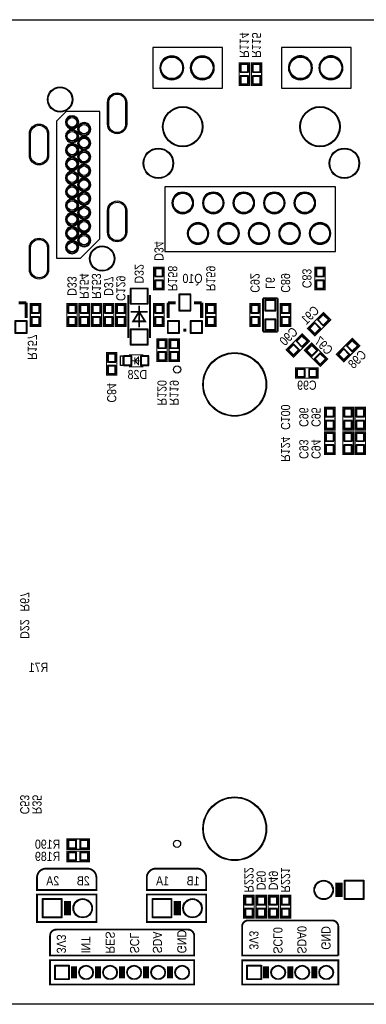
# Model space of a CAD drawing. Extents: x 0 to 137, y 0 to 82.
# Tile 5 of 8: x 56 to 85, y 0 to 82. Entities that reach past the tile are written whole.
import ezdxf
from ezdxf.enums import TextEntityAlignment as Align

# ---------------------------------------------------------------- set-up
doc = ezdxf.new("R2010")
doc.units = 0
for name, color, linetype in [('BG_OUTLINE', 3, 'CONTINUOUS'), ('BG_SILKSCREEN_BOTTOM', 51, 'CONTINUOUS'), ('PG_SILKSCREEN_BOTTOM', 150, 'CONTINUOUS'), ('PIN_BOTTOM', 12, 'CONTINUOUS'), ('PIN_SOLDERMASK_BOTTOM', 231, 'CONTINUOUS'), ('RD_SILKSCREEN_BOTTOM', 1, 'CONTINUOUS')]:
    doc.layers.add(name, color=color, linetype=linetype)

msp = doc.modelspace()

# ---------------------------------------------------------------- linework, layer by layer
at = {"layer": 'BG_OUTLINE'}
msp.add_lwpolyline([(2.999994, 81.999836), (133.999732, 81.999836, -0.414214), (136.999726, 78.999842), (136.999726, 2.999994, -0.414214), (133.999732, 0), (2.999994, 0, -0.414214), (0, 2.999994), (0, 78.999842, -0.414214)], format="xyb", close=True, dxfattribs=at)
at = {"layer": 'BG_SILKSCREEN_BOTTOM', "const_width": 0.1524}
for points in [[(58.674, 11.303), (62.103, 11.303, -0.414214), (62.865, 10.541), (62.865, 9.525), (57.912, 9.525), (57.912, 10.541, -0.414214), (58.674, 11.303)], [(67.818, 11.303), (71.247, 11.303, -0.414214), (72.009, 10.541), (72.009, 9.525), (67.056, 9.525), (67.056, 10.541, -0.414214), (67.818, 11.303)], [(83.005143, 4.064), (74.994541, 4.064), (74.994541, 6.477, -0.414214), (75.502541, 6.985), (82.497143, 6.985, -0.414214), (83.005143, 6.477), (83.005143, 4.064)], [(59.513191, 6.223), (70.497167, 6.223, -0.414214), (71.005167, 5.715), (71.005167, 4.064), (59.005191, 4.064), (59.005191, 5.715, -0.414214), (59.513191, 6.223)]]:
    msp.add_lwpolyline(points, format="xyb", dxfattribs=at)
for points in [[(62.865, 7.112), (62.865, 9.144), (57.912, 9.144), (57.912, 6.858), (62.865, 6.858), (62.865, 7.112)], [(72.009, 7.112), (72.009, 9.144), (67.056, 9.144), (67.056, 6.858), (72.009, 6.858), (72.009, 7.112)], [(71.005167, 1.651), (59.005191, 1.651), (59.005191, 3.683), (71.005167, 3.683), (71.005167, 1.651)], [(83.005143, 1.651), (83.005143, 3.65699), (74.994541, 3.65699), (74.994541, 1.651), (83.005143, 1.651)]]:
    msp.add_lwpolyline(points, dxfattribs=at)
at = {"layer": 'PG_SILKSCREEN_BOTTOM'}
for points in [[(67.566388, 79.688995), (67.566388, 76.288976), (73.366401, 76.288976), (73.366401, 79.688995)], [(78.276602, 79.688995), (78.276602, 76.288976), (84.076591, 76.288976), (84.076591, 79.688995)], [(59.537422, 62.153013), (61.537418, 62.153013), (63.137415, 63.753009), (63.137415, 74.352988), (60.337421, 74.352988), (59.537422, 73.55299)], [(68.566386, 68.088993), (68.566386, 62.688978), (82.766408, 62.688978), (82.766408, 68.088993)], [(64.867003, 53.194001), (64.867003, 53.993999), (65.067002, 53.993999), (65.067002, 53.194001)]]:
    msp.add_lwpolyline(points, close=True, dxfattribs=at)
for points in [[(70.141313, 77.989176, 1), (68.141281, 77.989189, 1)], [(72.681313, 77.989176, 1), (70.681281, 77.989189, 1)], [(80.851502, 77.989176, 1), (78.851491, 77.989189, 1)], [(83.391502, 77.989176, 1), (81.391491, 77.989189, 1)], [(61.38733, 73.45299, 1), (60.287308, 73.453011, 1)], [(62.387302, 72.884309, 1), (61.287335, 72.884292, 1)], [(61.38733, 72.298001, 1), (60.287308, 72.298, 1)], [(62.387328, 71.728, 1), (61.28731, 71.728001, 1)], [(61.38733, 71.143089, 1), (60.287308, 71.143113, 1)], [(61.38733, 69.9881, 1), (60.287308, 69.988101, 1)], [(62.387328, 70.572097, 1), (61.28731, 70.572105, 1)], [(62.387328, 69.416092, 1), (61.28731, 69.416109, 1)], [(61.387304, 68.833213, 1), (60.287333, 68.833189, 1)], [(61.38733, 67.677995, 1), (60.287308, 67.678006, 1)], [(62.387328, 68.260189, 1), (61.28731, 68.260213, 1)], [(62.387302, 67.104209, 1), (61.287335, 67.104192, 1)], [(70.9565, 66.738983, 1), (69.156493, 66.738983, 1)], [(73.4965, 66.738983, 1), (71.696493, 66.738983, 1)], [(76.0365, 66.738983, 1), (74.236493, 66.738983, 1)], [(78.5765, 66.738983, 1), (76.776493, 66.738983, 1)], [(81.1165, 66.738983, 1), (79.316493, 66.738983, 1)], [(61.387304, 66.523108, 1), (60.287333, 66.523093, 1)], [(62.387302, 65.948306, 1), (61.287335, 65.948295, 1)], [(61.38733, 65.367891, 1), (60.287308, 65.367911, 1)], [(62.387328, 64.792098, 1), (61.28731, 64.792103, 1)], [(72.2265, 64.198983, 1), (70.426493, 64.198983, 1)], [(74.7665, 64.198983, 1), (72.966493, 64.198983, 1)], [(77.3065, 64.198983, 1), (75.506493, 64.198983, 1)], [(79.8465, 64.198983, 1), (78.046493, 64.198983, 1)], [(82.3865, 64.198983, 1), (80.586493, 64.198983, 1)], [(61.387304, 64.213207, 1), (60.287333, 64.213195, 1)], [(62.387328, 63.636093, 1), (61.28731, 63.636108, 1)], [(61.387304, 63.058294, 1), (60.287333, 63.058307, 1)]]:
    msp.add_lwpolyline(points, format="xyb", close=True, dxfattribs=at)
for points, const_width in [([(75.6158, 76.5302), (75.6158, 78.4098), (74.7522, 78.4098), (74.7522, 76.5302), (75.6158, 76.5302)], 0.1016), ([(76.6318, 76.5302), (76.6318, 78.4098), (75.7682, 78.4098), (75.7682, 76.5302), (76.6318, 76.5302)], 0.1016), ([(68.5038, 59.5122), (68.5038, 61.3918), (67.6402, 61.3918), (67.6402, 59.5122), (68.5038, 59.5122)], 0.1016), ([(81.0514, 61.3918), (81.0514, 59.5122), (81.915, 59.5122), (81.915, 61.3918), (81.0514, 61.3918)], 0.1016), ([(65.521002, 59.076996), (65.521002, 55.477004)], 0.150012), ([(67.320998, 55.477004), (67.320998, 59.076996)], 0.150012), ([(56.388, 58.42), (57.023, 58.42)], 0.254), ([(57.023, 58.42), (57.023, 57.15)], 0.254), ([(57.3532, 58.3438), (57.3532, 56.4642), (58.2168, 56.4642), (58.2168, 58.3438), (57.3532, 58.3438)], 0.1016), ([(61.2648, 56.4642), (61.2648, 58.3438), (60.4012, 58.3438), (60.4012, 56.4642), (61.2648, 56.4642)], 0.1016), ([(61.4172, 58.3438), (61.4172, 56.4642), (62.2808, 56.4642), (62.2808, 58.3438), (61.4172, 58.3438)], 0.1016), ([(63.2968, 56.4642), (63.2968, 58.3438), (62.4332, 58.3438), (62.4332, 56.4642), (63.2968, 56.4642)], 0.1016), ([(64.3128, 56.4642), (64.3128, 58.3438), (63.4492, 58.3438), (63.4492, 56.4642), (64.3128, 56.4642)], 0.1016), ([(64.4652, 58.3438), (64.4652, 56.4642), (65.3288, 56.4642), (65.3288, 58.3438), (64.4652, 58.3438)], 0.1016), ([(66.421, 56.377002), (66.421, 58.176998)], 0.150012), ([(67.6402, 58.3438), (67.6402, 56.4642), (68.5038, 56.4642), (68.5038, 58.3438), (67.6402, 58.3438)], 0.1016), ([(69.469, 58.42), (68.834, 58.42)], 0.254), ([(68.834, 58.42), (68.834, 57.15)], 0.254), ([(70.993, 58.42), (71.628, 58.42)], 0.254), ([(71.628, 58.42), (71.628, 57.15)], 0.254), ([(72.8218, 56.4642), (72.8218, 58.3438), (71.9582, 58.3438), (71.9582, 56.4642), (72.8218, 56.4642)], 0.1016), ([(75.6412, 58.3438), (75.6412, 56.4642), (76.5048, 56.4642), (76.5048, 58.3438), (75.6412, 58.3438)], 0.1016), ([(77.9526, 58.801), (76.7334, 58.801)], 0.1524), ([(76.7334, 58.801), (76.7334, 56.0197)], 0.1524), ([(77.9526, 56.0197), (77.9526, 58.801)], 0.1524), ([(79.0448, 56.4642), (79.0448, 58.3438), (78.1812, 58.3438), (78.1812, 56.4642), (79.0448, 56.4642)], 0.1016), ([(67.120999, 57.676898), (65.721001, 57.676898)], 0.150012), ([(66.421, 57.676898), (66.921101, 56.877102), (65.920899, 56.877102), (66.421, 57.676898)], 0.150012), ([(81.766207, 57.611874), (80.437126, 56.282793), (81.047793, 55.672126), (82.376874, 57.001207), (81.766207, 57.611874)], 0.1016), ([(70.358, 56.134), (70.104, 56.134)], 0.254), ([(76.7334, 56.0197), (77.9526, 56.0197)], 0.1524), ([(79.269793, 53.894126), (80.598874, 55.223207), (79.988207, 55.833874), (78.659126, 54.504793), (79.269793, 53.894126)], 0.1016), ([(68.7578, 53.5432), (68.7578, 55.4228), (67.8942, 55.4228), (67.8942, 53.5432), (68.7578, 53.5432)], 0.1016), ([(69.7738, 53.5432), (69.7738, 55.4228), (68.9102, 55.4228), (68.9102, 53.5432), (69.7738, 53.5432)], 0.1016), ([(80.183126, 54.461207), (81.512207, 53.132126), (82.122874, 53.742793), (80.793793, 55.071874), (80.183126, 54.461207)], 0.1016), ([(84.179207, 55.452874), (82.850126, 54.123793), (83.460793, 53.513126), (84.789874, 54.842207), (84.179207, 55.452874)], 0.1016), ([(63.7032, 54.2798), (63.7032, 52.4002), (64.5668, 52.4002), (64.5668, 54.2798), (63.7032, 54.2798)], 0.1016), ([(65.567001, 54.093999), (66.766999, 54.093999)], 0.1), ([(65.867001, 53.594), (66.466999, 53.594)], 0.1), ([(66.367, 53.294001), (66.067, 53.594), (66.367, 53.893999), (66.367, 53.294001)], 0.1), ([(66.067, 53.294001), (66.067, 53.893999)], 0.1), ([(65.567001, 53.094001), (66.766999, 53.094001)], 0.1), ([(79.4512, 52.1462), (81.3308, 52.1462), (81.3308, 53.0098), (79.4512, 53.0098), (79.4512, 52.1462)], 0.1016), ([(82.7278, 47.8282), (82.7278, 49.7078), (81.8642, 49.7078), (81.8642, 47.8282), (82.7278, 47.8282)], 0.1016), ([(84.2518, 47.8282), (84.2518, 49.7078), (83.3882, 49.7078), (83.3882, 47.8282), (84.2518, 47.8282)], 0.1016), ([(85.2678, 47.8282), (85.2678, 49.7078), (84.4042, 49.7078), (84.4042, 47.8282), (85.2678, 47.8282)], 0.1016), ([(82.7278, 45.7962), (82.7278, 47.6758), (81.8642, 47.6758), (81.8642, 45.7962), (82.7278, 45.7962)], 0.1016), ([(83.3882, 47.6758), (83.3882, 45.7962), (84.2518, 45.7962), (84.2518, 47.6758), (83.3882, 47.6758)], 0.1016), ([(84.4042, 47.6758), (84.4042, 45.7962), (85.2678, 45.7962), (85.2678, 47.6758), (84.4042, 47.6758)], 0.1016), ([(60.4012, 12.9032), (62.2808, 12.9032), (62.2808, 13.7668), (60.4012, 13.7668), (60.4012, 12.9032)], 0.1016), ([(60.4012, 11.8872), (62.2808, 11.8872), (62.2808, 12.7508), (60.4012, 12.7508), (60.4012, 11.8872)], 0.1016), ([(83.058, 10.124999), (83.058, 8.925001)], 0.599999), ([(75.9968, 7.1882), (75.9968, 9.0678), (75.1332, 9.0678), (75.1332, 7.1882), (75.9968, 7.1882)], 0.1016), ([(76.1492, 9.0678), (76.1492, 7.1882), (77.0128, 7.1882), (77.0128, 9.0678), (76.1492, 9.0678)], 0.1016), ([(77.1652, 9.0678), (77.1652, 7.1882), (78.0288, 7.1882), (78.0288, 9.0678), (77.1652, 9.0678)], 0.1016), ([(79.0448, 7.1882), (79.0448, 9.0678), (78.1812, 9.0678), (78.1812, 7.1882), (79.0448, 7.1882)], 0.1016), ([(60.452, 7.401001), (60.452, 8.600999)], 0.599999), ([(69.596, 7.401001), (69.596, 8.600999)], 0.599999), ([(60.999878, 3.153994), (60.999878, 2.153996)], 0.499999), ([(62.999874, 3.153994), (62.999874, 2.153996)], 0.499999), ([(64.99987, 2.153996), (64.99987, 3.153994)], 0.499999), ([(66.999866, 2.153996), (66.999866, 3.153994)], 0.499999), ([(68.999862, 2.153996), (68.999862, 3.153994)], 0.499999), ([(76.999846, 3.153994), (76.999846, 2.153996)], 0.499999), ([(78.999842, 3.153994), (78.999842, 2.153996)], 0.499999), ([(80.999838, 3.153994), (80.999838, 2.153996)], 0.499999)]:
    msp.add_lwpolyline(points, dxfattribs=dict(at, const_width=const_width))
at = {"layer": 'PIN_BOTTOM'}
for points in [[(74.884305, 77.670177), (75.483695, 77.670177), (75.483695, 78.269567), (74.884305, 78.269567)], [(75.900305, 77.670177), (76.499695, 77.670177), (76.499695, 78.269567), (75.900305, 78.269567)], [(74.884305, 76.670433), (75.483695, 76.670433), (75.483695, 77.269823), (74.884305, 77.269823)], [(75.900305, 76.670433), (76.499695, 76.670433), (76.499695, 77.269823), (75.900305, 77.269823)], [(67.772305, 60.652177), (68.371695, 60.652177), (68.371695, 61.251567), (67.772305, 61.251567)], [(81.782895, 61.251567), (81.183505, 61.251567), (81.183505, 60.652177), (81.782895, 60.652177)], [(67.772305, 59.652433), (68.371695, 59.652433), (68.371695, 60.251823), (67.772305, 60.251823)], [(81.782895, 60.251823), (81.183505, 60.251823), (81.183505, 59.652433), (81.782895, 59.652433)], [(65.720976, 58.377049), (67.121024, 58.377049), (67.121024, 59.576945), (65.720976, 59.576945)], [(70.6882, 57.8104), (70.6882, 59.0804), (69.7738, 59.0804), (69.7738, 57.8104)], [(76.94295, 57.80405), (77.74305, 57.80405), (77.74305, 58.60415), (76.94295, 58.60415)], [(58.084695, 58.203567), (57.485305, 58.203567), (57.485305, 57.604177), (58.084695, 57.604177)], [(60.533305, 57.604177), (61.132695, 57.604177), (61.132695, 58.203567), (60.533305, 58.203567)], [(62.148695, 58.203567), (61.549305, 58.203567), (61.549305, 57.604177), (62.148695, 57.604177)], [(62.565305, 57.604177), (63.164695, 57.604177), (63.164695, 58.203567), (62.565305, 58.203567)], [(63.581305, 57.604177), (64.180695, 57.604177), (64.180695, 58.203567), (63.581305, 58.203567)], [(65.196695, 58.203567), (64.597305, 58.203567), (64.597305, 57.604177), (65.196695, 57.604177)], [(68.371695, 58.203567), (67.772305, 58.203567), (67.772305, 57.604177), (68.371695, 57.604177)], [(72.090305, 57.604177), (72.689695, 57.604177), (72.689695, 58.203567), (72.090305, 58.203567)], [(76.372695, 58.203567), (75.773305, 58.203567), (75.773305, 57.604177), (76.372695, 57.604177)], [(78.313305, 57.604177), (78.912695, 57.604177), (78.912695, 58.203567), (78.313305, 58.203567)], [(82.184299, 56.995466), (81.760466, 57.419299), (81.336634, 56.995466), (81.760466, 56.571634)], [(57.0357, 55.9562), (57.0357, 56.8706), (56.1213, 56.8706), (56.1213, 55.9562)], [(58.084695, 57.203823), (57.485305, 57.203823), (57.485305, 56.604433), (58.084695, 56.604433)], [(60.533305, 56.604433), (61.132695, 56.604433), (61.132695, 57.203823), (60.533305, 57.203823)], [(62.148695, 57.203823), (61.549305, 57.203823), (61.549305, 56.604433), (62.148695, 56.604433)], [(62.565305, 56.604433), (63.164695, 56.604433), (63.164695, 57.203823), (62.565305, 57.203823)], [(63.581305, 56.604433), (64.180695, 56.604433), (64.180695, 57.203823), (63.581305, 57.203823)], [(65.196695, 57.203823), (64.597305, 57.203823), (64.597305, 56.604433), (65.196695, 56.604433)], [(68.371695, 57.203823), (67.772305, 57.203823), (67.772305, 56.604433), (68.371695, 56.604433)], [(69.7357, 55.9562), (69.7357, 56.8706), (68.8213, 56.8706), (68.8213, 55.9562)], [(71.6407, 55.9562), (71.6407, 56.8706), (70.7263, 56.8706), (70.7263, 55.9562)], [(72.090305, 56.604433), (72.689695, 56.604433), (72.689695, 57.203823), (72.090305, 57.203823)], [(76.372695, 57.203823), (75.773305, 57.203823), (75.773305, 56.604433), (76.372695, 56.604433)], [(76.94295, 56.20385), (77.74305, 56.20385), (77.74305, 57.00395), (76.94295, 57.00395)], [(78.313305, 56.604433), (78.912695, 56.604433), (78.912695, 57.203823), (78.313305, 57.203823)], [(81.477366, 56.288534), (81.053534, 56.712366), (80.629701, 56.288534), (81.053534, 55.864701)], [(65.720976, 54.977055), (67.121024, 54.977055), (67.121024, 56.176951), (65.720976, 56.176951)], [(68.026305, 54.683177), (68.625695, 54.683177), (68.625695, 55.282567), (68.026305, 55.282567)], [(69.042305, 54.683177), (69.641695, 54.683177), (69.641695, 55.282567), (69.042305, 55.282567)], [(79.558634, 55.217466), (79.982466, 54.793634), (80.406299, 55.217466), (79.982466, 55.641299)], [(84.597299, 54.836466), (84.173466, 55.260299), (83.749634, 54.836466), (84.173466, 54.412634)], [(64.434695, 54.139567), (63.835305, 54.139567), (63.835305, 53.540177), (64.434695, 53.540177)], [(68.026305, 53.683433), (68.625695, 53.683433), (68.625695, 54.282823), (68.026305, 54.282823)], [(69.042305, 53.683433), (69.641695, 53.683433), (69.641695, 54.282823), (69.042305, 54.282823)], [(78.851701, 54.510534), (79.275534, 54.086701), (79.699366, 54.510534), (79.275534, 54.934366)], [(80.799534, 54.879299), (80.375701, 54.455466), (80.799534, 54.031634), (81.223366, 54.455466)], [(81.506466, 54.172366), (81.082634, 53.748534), (81.506466, 53.324701), (81.930299, 53.748534)], [(83.890366, 54.129534), (83.466534, 54.553366), (83.042701, 54.129534), (83.466534, 53.705701)], [(65.156994, 53.943999), (65.156994, 53.244001), (65.756993, 53.244001), (65.756993, 53.943999)], [(66.577007, 53.943999), (66.577007, 53.244001), (67.177006, 53.244001), (67.177006, 53.943999)], [(64.434695, 53.139823), (63.835305, 53.139823), (63.835305, 52.540433), (64.434695, 52.540433)], [(79.591433, 52.877695), (79.591433, 52.278305), (80.190823, 52.278305), (80.190823, 52.877695)], [(80.591177, 52.877695), (80.591177, 52.278305), (81.190567, 52.278305), (81.190567, 52.877695)], [(81.996305, 48.968177), (82.595695, 48.968177), (82.595695, 49.567567), (81.996305, 49.567567)], [(83.520305, 48.968177), (84.119695, 48.968177), (84.119695, 49.567567), (83.520305, 49.567567)], [(84.536305, 48.968177), (85.135695, 48.968177), (85.135695, 49.567567), (84.536305, 49.567567)], [(81.996305, 47.968433), (82.595695, 47.968433), (82.595695, 48.567823), (81.996305, 48.567823)], [(83.520305, 47.968433), (84.119695, 47.968433), (84.119695, 48.567823), (83.520305, 48.567823)], [(84.536305, 47.968433), (85.135695, 47.968433), (85.135695, 48.567823), (84.536305, 48.567823)], [(81.996305, 46.936177), (82.595695, 46.936177), (82.595695, 47.535567), (81.996305, 47.535567)], [(84.119695, 47.535567), (83.520305, 47.535567), (83.520305, 46.936177), (84.119695, 46.936177)], [(85.135695, 47.535567), (84.536305, 47.535567), (84.536305, 46.936177), (85.135695, 46.936177)], [(81.996305, 45.936433), (82.595695, 45.936433), (82.595695, 46.535823), (81.996305, 46.535823)], [(84.119695, 46.535823), (83.520305, 46.535823), (83.520305, 45.936433), (84.119695, 45.936433)], [(85.135695, 46.535823), (84.536305, 46.535823), (84.536305, 45.936433), (85.135695, 45.936433)], [(60.541433, 13.634695), (60.541433, 13.035305), (61.140823, 13.035305), (61.140823, 13.634695)], [(61.541177, 13.634695), (61.541177, 13.035305), (62.140567, 13.035305), (62.140567, 13.634695)], [(60.541433, 12.618695), (60.541433, 12.019305), (61.140823, 12.019305), (61.140823, 12.618695)], [(61.541177, 12.618695), (61.541177, 12.019305), (62.140567, 12.019305), (62.140567, 12.618695)], [(85.078062, 10.275062), (85.078062, 8.774938), (83.577938, 8.774938), (83.577938, 10.275062)], [(58.431938, 7.250938), (58.431938, 8.751062), (59.932062, 8.751062), (59.932062, 7.250938)], [(67.575938, 7.250938), (67.575938, 8.751062), (69.076062, 8.751062), (69.076062, 7.250938)], [(75.265305, 8.328177), (75.864695, 8.328177), (75.864695, 8.927567), (75.265305, 8.927567)], [(76.880695, 8.927567), (76.281305, 8.927567), (76.281305, 8.328177), (76.880695, 8.328177)], [(77.896695, 8.927567), (77.297305, 8.927567), (77.297305, 8.328177), (77.896695, 8.328177)], [(78.313305, 8.328177), (78.912695, 8.328177), (78.912695, 8.927567), (78.313305, 8.927567)], [(75.265305, 7.328433), (75.864695, 7.328433), (75.864695, 7.927823), (75.265305, 7.927823)], [(76.880695, 7.927823), (76.281305, 7.927823), (76.281305, 7.328433), (76.880695, 7.328433)], [(77.896695, 7.927823), (77.297305, 7.927823), (77.297305, 7.328433), (77.896695, 7.328433)], [(78.313305, 7.328433), (78.912695, 7.328433), (78.912695, 7.927823), (78.313305, 7.927823)], [(59.449868, 2.103984), (59.449868, 3.203981), (60.549866, 3.203981), (60.549866, 2.103984)], [(75.449836, 2.103984), (75.449836, 3.203981), (76.549834, 3.203981), (76.549834, 2.103984)]]:
    msp.add_lwpolyline(points, close=True, dxfattribs=at)
for points in [[(65.287322, 75.103253), (65.287322, 73.303359, -1), (63.887325, 73.303359), (63.887325, 75.103253, -1)], [(58.787208, 72.503055), (58.787208, 70.703161, -1), (57.387211, 70.703161), (57.387211, 72.503055, -1)], [(65.287322, 66.102941), (65.287322, 64.303046, -1), (63.887325, 64.303046), (63.887325, 66.102941, -1)], [(58.787208, 63.002947), (58.787208, 61.203053, -1), (57.387211, 61.203053), (57.387211, 63.002947, -1)]]:
    msp.add_lwpolyline(points, format="xyb", close=True, dxfattribs=at)
for centre, radius in [((69.141289, 77.989176), 0.899998), ((71.681289, 77.989176), 0.899998), ((79.851504, 77.989176), 0.899998), ((82.391504, 77.989176), 0.899998), ((59.83732, 75.35291), 0.999998), ((70.051397, 73.088983), 1.625003), ((81.481397, 73.088983), 1.625003), ((60.837318, 73.45299), 0.399999), ((61.837316, 72.884309), 0.399999), ((60.837318, 72.298001), 0.399999), ((60.837318, 71.143089), 0.399999), ((61.837316, 71.728), 0.399999), ((61.837316, 70.572097), 0.399999), ((68.021403, 70.038976), 1.214996), ((83.51139, 70.038976), 1.214996), ((60.837318, 69.9881), 0.399999), ((61.837316, 69.416092), 0.399999), ((60.837318, 68.833213), 0.399999), ((60.837318, 67.677995), 0.399999), ((61.837316, 68.260189), 0.399999), ((61.837316, 67.104209), 0.399999), ((70.056502, 66.738983), 0.799998), ((72.596502, 66.738983), 0.799998), ((75.136502, 66.738983), 0.799998), ((77.676502, 66.738983), 0.799998), ((80.216502, 66.738983), 0.799998), ((60.837318, 66.523108), 0.399999), ((60.837318, 65.367891), 0.399999), ((61.837316, 65.948306), 0.399999), ((61.837316, 64.792098), 0.399999), ((71.326502, 64.198983), 0.799998), ((73.866502, 64.198983), 0.799998), ((76.406502, 64.198983), 0.799998), ((78.946502, 64.198983), 0.799998), ((81.486502, 64.198983), 0.799998), ((60.837318, 64.213207), 0.399999), ((61.837316, 63.636093), 0.399999), ((60.837318, 63.058294), 0.399999), ((63.337415, 62.103), 0.999998), ((74.379836, 51.618896), 2.599995), ((69.580023, 52.868906), 0.299999), ((74.379836, 14.61897), 2.599995), ((69.579973, 13.36896), 0.299999), ((81.788, 9.525), 0.750062), ((61.722, 8.001), 0.750062), ((70.866, 8.001), 0.750062), ((61.999876, 2.653995), 0.549999), ((63.999872, 2.653995), 0.549999), ((65.999868, 2.653995), 0.549999), ((67.999864, 2.653995), 0.549999), ((69.99986, 2.653995), 0.549999), ((77.999844, 2.653995), 0.549999), ((79.99984, 2.653995), 0.549999), ((81.999836, 2.653995), 0.549999)]:
    msp.add_circle(centre, radius, dxfattribs=at)
at = {"layer": 'PIN_SOLDERMASK_BOTTOM'}
for points in [[(74.833505, 77.619377), (75.534495, 77.619377), (75.534495, 78.320367), (74.833505, 78.320367)], [(75.849505, 77.619377), (76.550495, 77.619377), (76.550495, 78.320367), (75.849505, 78.320367)], [(74.833505, 76.619633), (75.534495, 76.619633), (75.534495, 77.320623), (74.833505, 77.320623)], [(75.849505, 76.619633), (76.550495, 76.619633), (76.550495, 77.320623), (75.849505, 77.320623)], [(67.721505, 60.601377), (68.422495, 60.601377), (68.422495, 61.302367), (67.721505, 61.302367)], [(81.833695, 61.302367), (81.132705, 61.302367), (81.132705, 60.601377), (81.833695, 60.601377)], [(67.721505, 59.601633), (68.422495, 59.601633), (68.422495, 60.302623), (67.721505, 60.302623)], [(81.833695, 60.302623), (81.132705, 60.302623), (81.132705, 59.601633), (81.833695, 59.601633)], [(65.670938, 58.327011), (67.171062, 58.327011), (67.171062, 59.626983), (65.670938, 59.626983)], [(70.738238, 57.760362), (70.738238, 59.130438), (69.723762, 59.130438), (69.723762, 57.760362)], [(58.135495, 58.254367), (57.434505, 58.254367), (57.434505, 57.553377), (58.135495, 57.553377)], [(60.482505, 57.553377), (61.183495, 57.553377), (61.183495, 58.254367), (60.482505, 58.254367)], [(62.199495, 58.254367), (61.498505, 58.254367), (61.498505, 57.553377), (62.199495, 57.553377)], [(62.514505, 57.553377), (63.215495, 57.553377), (63.215495, 58.254367), (62.514505, 58.254367)], [(63.530505, 57.553377), (64.231495, 57.553377), (64.231495, 58.254367), (63.530505, 58.254367)], [(65.247495, 58.254367), (64.546505, 58.254367), (64.546505, 57.553377), (65.247495, 57.553377)], [(68.422495, 58.254367), (67.721505, 58.254367), (67.721505, 57.553377), (68.422495, 57.553377)], [(72.039505, 57.553377), (72.740495, 57.553377), (72.740495, 58.254367), (72.039505, 58.254367)], [(76.423495, 58.254367), (75.722505, 58.254367), (75.722505, 57.553377), (76.423495, 57.553377)], [(76.893039, 57.754139), (77.792961, 57.754139), (77.792961, 58.654061), (76.893039, 58.654061)], [(78.262505, 57.553377), (78.963495, 57.553377), (78.963495, 58.254367), (78.262505, 58.254367)], [(82.256141, 56.995466), (81.760466, 57.491141), (81.264792, 56.995466), (81.760466, 56.499792)], [(57.085738, 55.906162), (57.085738, 56.920638), (56.071262, 56.920638), (56.071262, 55.906162)], [(58.135495, 57.254623), (57.434505, 57.254623), (57.434505, 56.553633), (58.135495, 56.553633)], [(60.482505, 56.553633), (61.183495, 56.553633), (61.183495, 57.254623), (60.482505, 57.254623)], [(62.199495, 57.254623), (61.498505, 57.254623), (61.498505, 56.553633), (62.199495, 56.553633)], [(62.514505, 56.553633), (63.215495, 56.553633), (63.215495, 57.254623), (62.514505, 57.254623)], [(63.530505, 56.553633), (64.231495, 56.553633), (64.231495, 57.254623), (63.530505, 57.254623)], [(65.247495, 57.254623), (64.546505, 57.254623), (64.546505, 56.553633), (65.247495, 56.553633)], [(68.422495, 57.254623), (67.721505, 57.254623), (67.721505, 56.553633), (68.422495, 56.553633)], [(69.785738, 55.906162), (69.785738, 56.920638), (68.771262, 56.920638), (68.771262, 55.906162)], [(71.690738, 55.906162), (71.690738, 56.920638), (70.676262, 56.920638), (70.676262, 55.906162)], [(72.039505, 56.553633), (72.740495, 56.553633), (72.740495, 57.254623), (72.039505, 57.254623)], [(76.423495, 57.254623), (75.722505, 57.254623), (75.722505, 56.553633), (76.423495, 56.553633)], [(76.893039, 56.153939), (77.792961, 56.153939), (77.792961, 57.053861), (76.893039, 57.053861)], [(78.262505, 56.553633), (78.963495, 56.553633), (78.963495, 57.254623), (78.262505, 57.254623)], [(81.549208, 56.288534), (81.053534, 56.784208), (80.557859, 56.288534), (81.053534, 55.792859)], [(65.670938, 54.927017), (67.171062, 54.927017), (67.171062, 56.226989), (65.670938, 56.226989)], [(67.975505, 54.632377), (68.676495, 54.632377), (68.676495, 55.333367), (67.975505, 55.333367)], [(68.991505, 54.632377), (69.692495, 54.632377), (69.692495, 55.333367), (68.991505, 55.333367)], [(78.779859, 54.510534), (79.275534, 54.014859), (79.771208, 54.510534), (79.275534, 55.006208)], [(79.486792, 55.217466), (79.982466, 54.721792), (80.478141, 55.217466), (79.982466, 55.713141)], [(80.799534, 54.951141), (80.303859, 54.455466), (80.799534, 53.959792), (81.295208, 54.455466)], [(84.669141, 54.836466), (84.173466, 55.332141), (83.677792, 54.836466), (84.173466, 54.340792)], [(64.485495, 54.190367), (63.784505, 54.190367), (63.784505, 53.489377), (64.485495, 53.489377)], [(67.975505, 53.632633), (68.676495, 53.632633), (68.676495, 54.333623), (67.975505, 54.333623)], [(68.991505, 53.632633), (69.692495, 53.632633), (69.692495, 54.333623), (68.991505, 54.333623)], [(81.506466, 54.244208), (81.010792, 53.748534), (81.506466, 53.252859), (82.002141, 53.748534)], [(83.962208, 54.129534), (83.466534, 54.625208), (82.970859, 54.129534), (83.466534, 53.633859)], [(65.106994, 53.993999), (65.106994, 53.194001), (65.806993, 53.194001), (65.806993, 53.993999)], [(66.527007, 53.993999), (66.527007, 53.194001), (67.227006, 53.194001), (67.227006, 53.993999)], [(64.485495, 53.190623), (63.784505, 53.190623), (63.784505, 52.489633), (64.485495, 52.489633)], [(79.540633, 52.928495), (79.540633, 52.227505), (80.241623, 52.227505), (80.241623, 52.928495)], [(80.540377, 52.928495), (80.540377, 52.227505), (81.241367, 52.227505), (81.241367, 52.928495)], [(81.945505, 48.917377), (82.646495, 48.917377), (82.646495, 49.618367), (81.945505, 49.618367)], [(83.469505, 48.917377), (84.170495, 48.917377), (84.170495, 49.618367), (83.469505, 49.618367)], [(84.485505, 48.917377), (85.186495, 48.917377), (85.186495, 49.618367), (84.485505, 49.618367)], [(81.945505, 47.917633), (82.646495, 47.917633), (82.646495, 48.618623), (81.945505, 48.618623)], [(83.469505, 47.917633), (84.170495, 47.917633), (84.170495, 48.618623), (83.469505, 48.618623)], [(84.485505, 47.917633), (85.186495, 47.917633), (85.186495, 48.618623), (84.485505, 48.618623)], [(81.945505, 46.885377), (82.646495, 46.885377), (82.646495, 47.586367), (81.945505, 47.586367)], [(84.170495, 47.586367), (83.469505, 47.586367), (83.469505, 46.885377), (84.170495, 46.885377)], [(85.186495, 47.586367), (84.485505, 47.586367), (84.485505, 46.885377), (85.186495, 46.885377)], [(81.945505, 45.885633), (82.646495, 45.885633), (82.646495, 46.586623), (81.945505, 46.586623)], [(84.170495, 46.586623), (83.469505, 46.586623), (83.469505, 45.885633), (84.170495, 45.885633)], [(85.186495, 46.586623), (84.485505, 46.586623), (84.485505, 45.885633), (85.186495, 45.885633)], [(60.490633, 13.685495), (60.490633, 12.984505), (61.191623, 12.984505), (61.191623, 13.685495)], [(61.490377, 13.685495), (61.490377, 12.984505), (62.191367, 12.984505), (62.191367, 13.685495)], [(60.490633, 12.669495), (60.490633, 11.968505), (61.191623, 11.968505), (61.191623, 12.669495)], [(61.490377, 12.669495), (61.490377, 11.968505), (62.191367, 11.968505), (62.191367, 12.669495)], [(85.128862, 10.325862), (85.128862, 8.724138), (83.527138, 8.724138), (83.527138, 10.325862)], [(58.381138, 7.200138), (58.381138, 8.801862), (59.982862, 8.801862), (59.982862, 7.200138)], [(67.525138, 7.200138), (67.525138, 8.801862), (69.126862, 8.801862), (69.126862, 7.200138)], [(75.214505, 8.277377), (75.915495, 8.277377), (75.915495, 8.978367), (75.214505, 8.978367)], [(76.931495, 8.978367), (76.230505, 8.978367), (76.230505, 8.277377), (76.931495, 8.277377)], [(77.947495, 8.978367), (77.246505, 8.978367), (77.246505, 8.277377), (77.947495, 8.277377)], [(78.262505, 8.277377), (78.963495, 8.277377), (78.963495, 8.978367), (78.262505, 8.978367)], [(75.214505, 7.277633), (75.915495, 7.277633), (75.915495, 7.978623), (75.214505, 7.978623)], [(76.931495, 7.978623), (76.230505, 7.978623), (76.230505, 7.277633), (76.931495, 7.277633)], [(77.947495, 7.978623), (77.246505, 7.978623), (77.246505, 7.277633), (77.947495, 7.277633)], [(78.262505, 7.277633), (78.963495, 7.277633), (78.963495, 7.978623), (78.262505, 7.978623)], [(59.399881, 2.053996), (59.399881, 3.253994), (60.599879, 3.253994), (60.599879, 2.053996)], [(75.399849, 2.053996), (75.399849, 3.253994), (76.599847, 3.253994), (76.599847, 2.053996)]]:
    msp.add_lwpolyline(points, close=True, dxfattribs=at)
for points in [[(65.387271, 75.103355), (65.387271, 73.303257, -1), (63.787376, 73.303257), (63.787376, 75.103355, -1)], [(58.887157, 72.503157), (58.887157, 70.703059, -1), (57.287262, 70.703059), (57.287262, 72.503157, -1)], [(65.387271, 66.103043), (65.387271, 64.302945, -1), (63.787376, 64.302945), (63.787376, 66.103043, -1)], [(58.887157, 63.003049), (58.887157, 61.202951, -1), (57.287262, 61.202951), (57.287262, 63.003049, -1)]]:
    msp.add_lwpolyline(points, format="xyb", close=True, dxfattribs=at)
for centre, radius in [((69.141289, 77.989176), 0.949998), ((71.681289, 77.989176), 0.949998), ((79.851504, 77.989176), 0.949998), ((82.391504, 77.989176), 0.949998), ((59.83732, 75.35291), 1.049998), ((70.051397, 73.088983), 1.675003), ((81.481397, 73.088983), 1.675003), ((60.837318, 73.45299), 0.499999), ((61.837316, 72.884309), 0.499999), ((60.837318, 72.298001), 0.499999), ((61.837316, 71.728), 0.499999), ((60.837318, 71.143089), 0.499999), ((61.837316, 70.572097), 0.499999), ((68.021403, 70.038976), 1.264996), ((83.51139, 70.038976), 1.264996), ((60.837318, 69.9881), 0.499999), ((61.837316, 69.416092), 0.499999), ((60.837318, 68.833213), 0.499999), ((60.837318, 67.677995), 0.499999), ((61.837316, 68.260189), 0.499999), ((61.837316, 67.104209), 0.499999), ((70.056502, 66.738983), 0.849998), ((72.596502, 66.738983), 0.849998), ((75.136502, 66.738983), 0.849998), ((77.676502, 66.738983), 0.849998), ((80.216502, 66.738983), 0.849998), ((60.837318, 66.523108), 0.499999), ((61.837316, 65.948306), 0.499999), ((60.837318, 65.367891), 0.499999), ((61.837316, 64.792098), 0.499999), ((71.326502, 64.198983), 0.849998), ((73.866502, 64.198983), 0.849998), ((76.406502, 64.198983), 0.849998), ((78.946502, 64.198983), 0.849998), ((81.486502, 64.198983), 0.849998), ((60.837318, 64.213207), 0.499999), ((61.837316, 63.636093), 0.499999), ((60.837318, 63.058294), 0.499999), ((63.337415, 62.103), 1.049998), ((74.379836, 51.618896), 2.649995), ((69.580023, 52.868906), 0.299999), ((74.379836, 14.61897), 2.649995), ((69.579973, 13.36896), 0.299999), ((81.788, 9.525), 0.800862), ((61.722, 8.001), 0.800862), ((70.866, 8.001), 0.800862), ((61.999876, 2.653995), 0.599999), ((63.999872, 2.653995), 0.599999), ((65.999868, 2.653995), 0.599999), ((67.999864, 2.653995), 0.599999), ((69.99986, 2.653995), 0.599999), ((77.999844, 2.653995), 0.599999), ((79.99984, 2.653995), 0.599999), ((81.999836, 2.653995), 0.599999)]:
    msp.add_circle(centre, radius, dxfattribs=at)

# ---------------------------------------------------------------- texts
at = {"layer": 'BG_SILKSCREEN_BOTTOM', "text_generation_flag": 2, "width": 0.866667}
for s, p in [('2A', (59.7662, 9.906)), ('2B', (62.3062, 9.906)), ('1A', (68.9102, 9.906)), ('1B', (71.4502, 9.906))]:
    msp.add_text(s, height=0.762, dxfattribs=at).set_placement(p)
for s, p in [('RES', (63.627, 4.2418)), ('SCL', (65.659, 4.2418)), ('SDA', (67.564, 4.2418)), ('GND', (69.596, 4.2418)), ('3V3', (75.595988, 4.5466)), ('SCL0', (77.595984, 4.2164)), ('SDA0', (79.59598, 4.2164)), ('GND', (81.595976, 4.5466)), ('3V3', (59.563, 4.2418)), ('INT', (61.595, 4.2418))]:
    msp.add_text(s, height=0.762, rotation=270, dxfattribs=at).set_placement(p)
at = {"layer": 'RD_SILKSCREEN_BOTTOM', "text_generation_flag": 2, "width": 0.866667}
for s, rotation, p in [('R114', 270, (74.803, 79.883914)), ('R115', 270, (75.819, 79.883914)), ('D34', 270, (67.691, 62.738)), ('D32', 270, (66.04, 60.833)), ('R154', 270, (61.468, 59.817914)), ('R153', 270, (62.484, 59.817914)), ('R158', 270, (68.834, 60.452)), ('R159', 270, (72.009, 60.452)), ('C92', 270, (75.692, 60.071914)), ('C89', 270, (78.232, 60.071914)), ('C83', 270, (80.01, 60.452)), ('D33', 270, (60.452, 59.817914)), ('D37', 270, (63.5, 59.817)), ('L6', 270, (76.962, 60.071914)), ('C91', 45, (80.914392, 57.134582)), ('C90', 45, (79.136392, 55.356582)), ('R157', 270, (57.15, 54.737914)), ('C97', 315, (81.518608, 54.594608)), ('C98', 45, (84.851392, 53.451582)), ('C84', 270, (63.754, 50.927)), ('R120', 270, (67.945, 50.927914)), ('R119', 270, (68.961, 50.927914)), ('C100', 270, (78.232, 48.895914)), ('C96', 270, (79.756, 48.895914)), ('C95', 270, (80.772, 48.895914)), ('R124', 270, (78.232, 46.228914)), ('C93', 270, (79.756, 46.228914)), ('C94', 270, (80.772, 46.228914)), ('R67', 270, (56.515, 33.528914)), ('D22', 270, (56.515, 31.242914)), ('C53', 270, (56.515, 16.637914)), ('R35', 270, (57.531, 16.637914))]:
    msp.add_text(s, height=0.762, rotation=rotation, dxfattribs=at).set_placement(p, align=Align.CENTER)
for s, p in [('Q10', (70.866, 60.071)), ('C99', (80.391, 51.181)), ('R71', (58.039, 27.686)), ('R190', (58.800086, 12.954)), ('R189', (58.800086, 11.938))]:
    msp.add_text(s, height=0.762, dxfattribs=at).set_placement(p, align=Align.CENTER)
for s, p in [('C129', (64.516, 58.5724)), ('R222', (75.184, 9.2964)), ('D50', (76.2, 9.4996)), ('D49', (77.216, 9.4996)), ('R221', (78.232, 9.2964))]:
    msp.add_text(s, height=0.762, rotation=270, dxfattribs=at).set_placement(p)
msp.add_text('D28', height=0.762, dxfattribs=at).set_placement((67.0814, 52.07))

doc.saveas('drawing.dxf')
